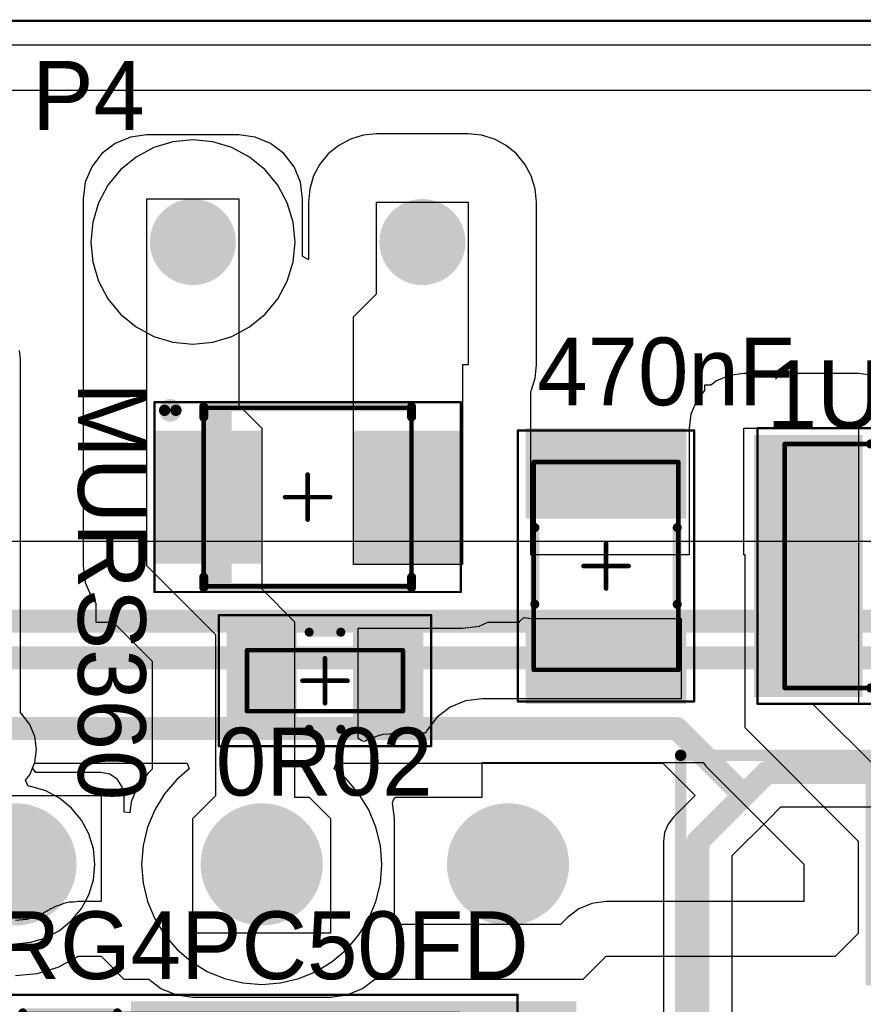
# Model space of a CAD drawing. Header units: millimetres. Extents: x 25.4 to 95.4, y 25.4 to 70.5.
# Tile 12 of 13: x 58.7 to 77.3, y 48.7 to 70.5. Entities that reach past the tile are written whole.
import ezdxf

# ---------------------------------------------------------------- set-up
doc = ezdxf.new("R2010")
doc.units = ezdxf.units.MM
for name, color, linetype in [('BottomLayer', 5, 'Continuous'), ('BottomSolder', 6, 'Continuous'), ('KeepOutLayer', 6, 'Continuous'), ('Mechanical13', 56, 'Continuous'), ('Mechanical15', 56, 'Continuous'), ('MultiLayer', 9, 'Continuous'), ('PadHoleLayer', 156, 'Continuous'), ('TopLayer', 1, 'Continuous'), ('TopOverlay', 2, 'Continuous'), ('TopPaste', 8, 'Continuous'), ('TopSolder', 216, 'Continuous')]:
    doc.layers.add(name, color=color, linetype=linetype)

# ---------------------------------------------------------------- blocks, each defined once
blk = doc.blocks.new('SRF1280_100M_PCB_4')
at = {"layer": 'TopLayer'}
for points in [[(-2.79, 2), (-0.64, 2), (-2.79, 6.5), (-0.64, 6.5)], [(0.64, 2), (2.79, 2), (0.64, 6.5), (2.79, 6.5)], [(-2.79, -6.5), (-0.64, -6.5), (-2.79, -2), (-0.64, -2)], [(0.64, -6.5), (2.79, -6.5), (0.64, -2), (2.79, -2)]]:
    blk.add_solid(points, dxfattribs=at)
at = {"layer": 'TopOverlay', "const_width": 0.254}
for points in [[(6.985, 6.985), (-6.985, 6.985)], [(-6.985, 6.985), (-6.985, -6.985)], [(6.985, 6.985), (6.985, -6.985)], [(6.985, -6.985), (-6.985, -6.985)]]:
    blk.add_lwpolyline(points, dxfattribs=at)
at = {"layer": 'TopOverlay', "const_width": 0.127}
for points in [[(-7.048, 6.985, 1), (-6.921, 6.985, 1)], [(-7.048, 6.985, 1), (-6.921, 6.985, 1)], [(6.921, 6.985, 1), (7.048, 6.985, 1)], [(6.921, 6.985, 1), (7.048, 6.985, 1)], [(-7.048, -6.985, 1), (-6.921, -6.985, 1)], [(-7.048, -6.985, 1), (-6.921, -6.985, 1)], [(6.921, -6.985, 1), (7.048, -6.985, 1)], [(6.921, -6.985, 1), (7.048, -6.985, 1)]]:
    blk.add_lwpolyline(points, format="xyb", close=True, dxfattribs=at)
at = {"layer": 'TopPaste'}
for points in [[(-2.79, 2), (-0.64, 2), (-2.79, 6.5), (-0.64, 6.5)], [(0.64, 2), (2.79, 2), (0.64, 6.5), (2.79, 6.5)], [(-2.79, -6.5), (-0.64, -6.5), (-2.79, -2), (-0.64, -2)], [(0.64, -6.5), (2.79, -6.5), (0.64, -2), (2.79, -2)]]:
    blk.add_solid(points, dxfattribs=at)
at = {"layer": 'TopSolder'}
for points in [[(-2.892, 1.898), (-0.538, 1.898), (-2.892, 6.602), (-0.538, 6.602)], [(0.538, 1.898), (2.892, 1.898), (0.538, 6.602), (2.892, 6.602)], [(-2.892, -6.602), (-0.538, -6.602), (-2.892, -1.898), (-0.538, -1.898)], [(0.538, -6.602), (2.892, -6.602), (0.538, -1.898), (2.892, -1.898)]]:
    blk.add_solid(points, dxfattribs=at)
blk = doc.blocks.new('TO_247AC_B_5')
at = {"layer": 'BottomLayer', "const_width": 1.25}
for points in [[(-6.075, 0, 1), (-4.825, 0, 1)], [(-0.625, 0, 1), (0.625, 0, 1)], [(4.825, 0, 1), (6.075, 0, 1)]]:
    blk.add_lwpolyline(points, format="xyb", close=True, dxfattribs=at)
at = {"layer": 'BottomSolder', "const_width": 1.352}
for points in [[(-6.126, 0, 1), (-4.774, 0, 1)], [(-0.676, 0, 1), (0.676, 0, 1)], [(4.774, 0, 1), (6.126, 0, 1)]]:
    blk.add_lwpolyline(points, format="xyb", close=True, dxfattribs=at)
at = {"layer": 'MultiLayer', "const_width": 1.25}
for points in [[(-6.075, 0, 1), (-4.825, 0, 1)], [(-0.625, 0, 1), (0.625, 0, 1)], [(4.825, 0, 1), (6.075, 0, 1)]]:
    blk.add_lwpolyline(points, format="xyb", close=True, dxfattribs=at)
at = {"layer": 'PadHoleLayer', "const_width": 0.8}
for points in [[(-5.85, 0, 1), (-5.05, 0, 1)], [(-0.4, 0, 1), (0.4, 0, 1)], [(5.05, 0, 1), (5.85, 0, 1)]]:
    blk.add_lwpolyline(points, format="xyb", close=True, dxfattribs=at)
at = {"layer": 'TopLayer', "const_width": 1.25}
for points in [[(-6.075, 0, 1), (-4.825, 0, 1)], [(-0.625, 0, 1), (0.625, 0, 1)], [(4.825, 0, 1), (6.075, 0, 1)]]:
    blk.add_lwpolyline(points, format="xyb", close=True, dxfattribs=at)
at = {"layer": 'TopSolder', "const_width": 1.352}
for points in [[(-6.126, 0, 1), (-4.774, 0, 1)], [(-0.676, 0, 1), (0.676, 0, 1)], [(4.774, 0, 1), (6.126, 0, 1)]]:
    blk.add_lwpolyline(points, format="xyb", close=True, dxfattribs=at)
blk = doc.blocks.new('CAP_1812_TDK_10')
at = {"layer": 'Mechanical13', "const_width": 0.1}
for points in [[(2.3, 1.6), (-2.3, 1.6)], [(-2.3, -1.6), (-2.3, 1.6)], [(2.3, -1.6), (2.3, 1.6)], [(2.3, -1.6), (-2.3, -1.6)]]:
    blk.add_lwpolyline(points, dxfattribs=at)
at = {"layer": 'Mechanical13', "const_width": 0.05}
for points in [[(-2.325, 1.6, 1), (-2.275, 1.6, 1)], [(-2.325, 1.6, 1), (-2.275, 1.6, 1)], [(2.275, 1.6, 1), (2.325, 1.6, 1)], [(2.275, 1.6, 1), (2.325, 1.6, 1)], [(-2.325, -1.6, 1), (-2.275, -1.6, 1)], [(-2.325, -1.6, 1), (-2.275, -1.6, 1)], [(2.275, -1.6, 1), (2.325, -1.6, 1)], [(2.275, -1.6, 1), (2.325, -1.6, 1)]]:
    blk.add_lwpolyline(points, format="xyb", close=True, dxfattribs=at)
at = {"layer": 'Mechanical15'}
for points, const_width in [([(3, 1.95), (-3, 1.95)], 0.05), ([(-3, -1.95), (-3, 1.95)], 0.05), ([(3, -1.95), (3, 1.95)], 0.05), ([(0, -0.5), (0, 0.5)], 0.1), ([(0.5, 0), (-0.5, 0)], 0.1), ([(3, -1.95), (-3, -1.95)], 0.05)]:
    blk.add_lwpolyline(points, dxfattribs=dict(at, const_width=const_width))
for points, const_width in [([(-3.013, 1.95, 1), (-2.988, 1.95, 1)], 0.025), ([(-3.013, 1.95, 1), (-2.988, 1.95, 1)], 0.025), ([(2.987, 1.95, 1), (3.012, 1.95, 1)], 0.025), ([(2.987, 1.95, 1), (3.012, 1.95, 1)], 0.025), ([(-0.025, 0.5, 1), (0.025, 0.5, 1)], 0.05), ([(-0.525, 0, 1), (-0.475, 0, 1)], 0.05), ([(0.475, 0, 1), (0.525, 0, 1)], 0.05), ([(-0.025, -0.5, 1), (0.025, -0.5, 1)], 0.05), ([(-3.013, -1.95, 1), (-2.988, -1.95, 1)], 0.025), ([(-3.013, -1.95, 1), (-2.988, -1.95, 1)], 0.025), ([(2.987, -1.95, 1), (3.012, -1.95, 1)], 0.025), ([(2.987, -1.95, 1), (3.012, -1.95, 1)], 0.025)]:
    blk.add_lwpolyline(points, format="xyb", close=True, dxfattribs=dict(at, const_width=const_width))
at = {"layer": 'TopLayer'}
for points in [[(-1.15, -1.675), (-1.15, 1.675), (-2.95, -1.675), (-2.95, 1.675)], [(2.95, -1.675), (2.95, 1.675), (1.15, -1.675), (1.15, 1.675)]]:
    blk.add_solid(points, dxfattribs=at)
at = {"layer": 'TopOverlay', "const_width": 0.2}
for points in [[(0.85, 1.575), (-0.85, 1.575)], [(0.85, -1.575), (-0.85, -1.575)]]:
    blk.add_lwpolyline(points, dxfattribs=at)
at = {"layer": 'TopOverlay', "const_width": 0.1}
for points in [[(-0.9, 1.575, 1), (-0.8, 1.575, 1)], [(0.8, 1.575, 1), (0.9, 1.575, 1)], [(-0.9, -1.575, 1), (-0.8, -1.575, 1)], [(0.8, -1.575, 1), (0.9, -1.575, 1)]]:
    blk.add_lwpolyline(points, format="xyb", close=True, dxfattribs=at)
at = {"layer": 'TopPaste'}
for points in [[(-1.15, -1.675), (-1.15, 1.675), (-2.95, -1.675), (-2.95, 1.675)], [(2.95, -1.675), (2.95, 1.675), (1.15, -1.675), (1.15, 1.675)]]:
    blk.add_solid(points, dxfattribs=at)
at = {"layer": 'TopSolder'}
for points in [[(-1.048, -1.777), (-1.048, 1.777), (-3.052, -1.777), (-3.052, 1.777)], [(3.052, -1.777), (3.052, 1.777), (1.048, -1.777), (1.048, 1.777)]]:
    blk.add_solid(points, dxfattribs=at)
blk = doc.blocks.new('CAP_2220_12')
at = {"layer": 'Mechanical13', "const_width": 0.1}
for points in [[(-3.1, -2.7), (-3.1, 2.7)], [(-3.1, 2.7), (3.1, 2.7)], [(3.1, -2.7), (3.1, 2.7)], [(-3.1, -2.7), (3.1, -2.7)]]:
    blk.add_lwpolyline(points, dxfattribs=at)
at = {"layer": 'Mechanical13', "const_width": 0.05}
for points in [[(-3.125, 2.7, 1), (-3.075, 2.7, 1)], [(-3.125, 2.7, 1), (-3.075, 2.7, 1)], [(3.075, 2.7, 1), (3.125, 2.7, 1)], [(3.075, 2.7, 1), (3.125, 2.7, 1)], [(-3.125, -2.7, 1), (-3.075, -2.7, 1)], [(-3.125, -2.7, 1), (-3.075, -2.7, 1)], [(3.075, -2.7, 1), (3.125, -2.7, 1)], [(3.075, -2.7, 1), (3.125, -2.7, 1)]]:
    blk.add_lwpolyline(points, format="xyb", close=True, dxfattribs=at)
at = {"layer": 'Mechanical15'}
for points, const_width in [([(-3.7, -3.05), (-3.7, 3.05)], 0.05), ([(-3.7, 3.05), (3.7, 3.05)], 0.05), ([(3.7, -3.05), (3.7, 3.05)], 0.05), ([(0, -0.5), (0, 0.5)], 0.1), ([(-0.5, 0), (0.5, 0)], 0.1), ([(-3.7, -3.05), (3.7, -3.05)], 0.05)]:
    blk.add_lwpolyline(points, dxfattribs=dict(at, const_width=const_width))
for points, const_width in [([(-3.712, 3.05, 1), (-3.688, 3.05, 1)], 0.025), ([(-3.712, 3.05, 1), (-3.688, 3.05, 1)], 0.025), ([(3.687, 3.05, 1), (3.712, 3.05, 1)], 0.025), ([(3.687, 3.05, 1), (3.712, 3.05, 1)], 0.025), ([(-0.025, 0.5, 1), (0.025, 0.5, 1)], 0.05), ([(-0.525, 0, 1), (-0.475, 0, 1)], 0.05), ([(0.475, 0, 1), (0.525, 0, 1)], 0.05), ([(-0.025, -0.5, 1), (0.025, -0.5, 1)], 0.05), ([(-3.712, -3.05, 1), (-3.688, -3.05, 1)], 0.025), ([(-3.712, -3.05, 1), (-3.688, -3.05, 1)], 0.025), ([(3.687, -3.05, 1), (3.712, -3.05, 1)], 0.025), ([(3.687, -3.05, 1), (3.712, -3.05, 1)], 0.025)]:
    blk.add_lwpolyline(points, format="xyb", close=True, dxfattribs=dict(at, const_width=const_width))
at = {"layer": 'TopLayer'}
for points in [[(-1.475, -2.8), (-1.475, 2.8), (-3.675, -2.8), (-3.675, 2.8)], [(3.675, -2.8), (3.675, 2.8), (1.475, -2.8), (1.475, 2.8)]]:
    blk.add_solid(points, dxfattribs=at)
at = {"layer": 'TopOverlay', "const_width": 0.2}
for points in [[(-1.2, 2.7), (1.2, 2.7)], [(-1.2, -2.7), (1.2, -2.7)]]:
    blk.add_lwpolyline(points, dxfattribs=at)
at = {"layer": 'TopOverlay', "const_width": 0.1}
for points in [[(-1.25, 2.7, 1), (-1.15, 2.7, 1)], [(1.15, 2.7, 1), (1.25, 2.7, 1)], [(-1.25, -2.7, 1), (-1.15, -2.7, 1)], [(1.15, -2.7, 1), (1.25, -2.7, 1)]]:
    blk.add_lwpolyline(points, format="xyb", close=True, dxfattribs=at)
at = {"layer": 'TopPaste'}
for points in [[(-1.475, -2.8), (-1.475, 2.8), (-3.675, -2.8), (-3.675, 2.8)], [(3.675, -2.8), (3.675, 2.8), (1.475, -2.8), (1.475, 2.8)]]:
    blk.add_solid(points, dxfattribs=at)
at = {"layer": 'TopSolder'}
for points in [[(-1.373, -2.902), (-1.373, 2.902), (-3.777, -2.902), (-3.777, 2.902)], [(3.777, -2.902), (3.777, 2.902), (1.373, -2.902), (1.373, 2.902)]]:
    blk.add_solid(points, dxfattribs=at)
blk = doc.blocks.new('ONSC_SMB_2_403A_03_V_19')
at = {"layer": 'Mechanical13', "const_width": 0.1}
for points in [[(-2.3, 1.975), (2.3, 1.975)], [(-2.3, -1.975), (-2.3, 1.975)], [(2.3, -1.975), (2.3, 1.975)], [(-2.3, -1.975), (2.3, -1.975)]]:
    blk.add_lwpolyline(points, dxfattribs=at)
at = {"layer": 'Mechanical13', "const_width": 0.05}
for points in [[(-2.325, 1.975, 1), (-2.275, 1.975, 1)], [(-2.325, 1.975, 1), (-2.275, 1.975, 1)], [(2.275, 1.975, 1), (2.325, 1.975, 1)], [(2.275, 1.975, 1), (2.325, 1.975, 1)], [(-2.325, -1.975, 1), (-2.275, -1.975, 1)], [(-2.325, -1.975, 1), (-2.275, -1.975, 1)], [(2.275, -1.975, 1), (2.325, -1.975, 1)], [(2.275, -1.975, 1), (2.325, -1.975, 1)]]:
    blk.add_lwpolyline(points, format="xyb", close=True, dxfattribs=at)
at = {"layer": 'Mechanical13'}
blk.add_solid([(-2.3, -1.975), (-1.681, -1.975), (-2.3, 1.975), (-1.681, 1.975)], dxfattribs=at)
at = {"layer": 'Mechanical15'}
for points, const_width in [([(-3.39, 2.1), (3.39, 2.1)], 0.05), ([(-3.39, -2.1), (-3.39, 2.1)], 0.05), ([(3.39, -2.1), (3.39, 2.1)], 0.05), ([(0, -0.5), (0, 0.5)], 0.1), ([(-0.5, 0), (0.5, 0)], 0.1), ([(-3.39, -2.1), (3.39, -2.1)], 0.05)]:
    blk.add_lwpolyline(points, dxfattribs=dict(at, const_width=const_width))
for points, const_width in [([(-3.402, 2.1, 1), (-3.377, 2.1, 1)], 0.025), ([(-3.402, 2.1, 1), (-3.377, 2.1, 1)], 0.025), ([(3.377, 2.1, 1), (3.402, 2.1, 1)], 0.025), ([(3.377, 2.1, 1), (3.402, 2.1, 1)], 0.025), ([(-0.025, 0.5, 1), (0.025, 0.5, 1)], 0.05), ([(-0.525, 0, 1), (-0.475, 0, 1)], 0.05), ([(0.475, 0, 1), (0.525, 0, 1)], 0.05), ([(-0.025, -0.5, 1), (0.025, -0.5, 1)], 0.05), ([(-3.402, -2.1, 1), (-3.377, -2.1, 1)], 0.025), ([(-3.402, -2.1, 1), (-3.377, -2.1, 1)], 0.025), ([(3.377, -2.1, 1), (3.402, -2.1, 1)], 0.025), ([(3.377, -2.1, 1), (3.402, -2.1, 1)], 0.025)]:
    blk.add_lwpolyline(points, format="xyb", close=True, dxfattribs=dict(at, const_width=const_width))
at = {"layer": 'TopLayer'}
for points in [[(-1.131, -1.371), (-1.131, 1.371), (-3.29, -1.371), (-3.29, 1.371)], [(3.289, -1.371), (3.289, 1.371), (1.13, -1.371), (1.13, 1.371)]]:
    blk.add_solid(points, dxfattribs=at)
at = {"layer": 'TopOverlay'}
for points, const_width in [([(-2.915, 1.921, 1), (-3.165, 1.921, 1)], 0.25), ([(-3.227, 1.921, 1), (-3.102, 1.921, 1)], 0.125), ([(-2.977, 1.921, 1), (-2.852, 1.921, 1)], 0.125), ([(-2.35, 2, 1), (-2.25, 2, 1)], 0.1), ([(-2.35, 2, 1), (-2.25, 2, 1)], 0.1), ([(2.25, 2, 1), (2.35, 2, 1)], 0.1), ([(2.25, 2, 1), (2.35, 2, 1)], 0.1), ([(-2.35, 1.772, 1), (-2.25, 1.772, 1)], 0.1), ([(2.25, 1.772, 1), (2.35, 1.772, 1)], 0.1), ([(-2.35, -1.772, 1), (-2.25, -1.772, 1)], 0.1), ([(2.25, -1.772, 1), (2.35, -1.772, 1)], 0.1), ([(-2.35, -2, 1), (-2.25, -2, 1)], 0.1), ([(-2.35, -2, 1), (-2.25, -2, 1)], 0.1), ([(2.25, -2, 1), (2.35, -2, 1)], 0.1), ([(2.25, -2, 1), (2.35, -2, 1)], 0.1)]:
    blk.add_lwpolyline(points, format="xyb", close=True, dxfattribs=dict(at, const_width=const_width))
at = {"layer": 'TopOverlay', "const_width": 0.2}
for points in [[(-2.3, 1.772), (-2.3, 2)], [(-2.3, 2), (2.3, 2)], [(2.3, 1.772), (2.3, 2)], [(-2.3, -2), (-2.3, -1.772)], [(2.3, -2), (2.3, -1.772)], [(-2.3, -2), (2.3, -2)]]:
    blk.add_lwpolyline(points, dxfattribs=at)
at = {"layer": 'TopPaste'}
for points in [[(-1.131, -1.371), (-1.131, 1.371), (-3.29, -1.371), (-3.29, 1.371)], [(3.289, -1.371), (3.289, 1.371), (1.13, -1.371), (1.13, 1.371)]]:
    blk.add_solid(points, dxfattribs=at)
at = {"layer": 'TopSolder'}
for points in [[(-1.029, -1.473), (-1.029, 1.473), (-3.391, -1.473), (-3.391, 1.473)], [(3.391, -1.473), (3.391, 1.473), (1.029, -1.473), (1.029, 1.473)]]:
    blk.add_solid(points, dxfattribs=at)
blk = doc.blocks.new('RES_1206_27')
at = {"layer": 'Mechanical13', "const_width": 0.1}
for points in [[(-1.725, 0.675), (-1.725, -0.675)], [(1.725, 0.675), (-1.725, 0.675)], [(1.725, 0.675), (1.725, -0.675)], [(1.725, -0.675), (-1.725, -0.675)]]:
    blk.add_lwpolyline(points, dxfattribs=at)
at = {"layer": 'Mechanical13', "const_width": 0.05}
for points in [[(-1.75, 0.675, 1), (-1.7, 0.675, 1)], [(-1.75, 0.675, 1), (-1.7, 0.675, 1)], [(1.7, 0.675, 1), (1.75, 0.675, 1)], [(1.7, 0.675, 1), (1.75, 0.675, 1)], [(-1.75, -0.675, 1), (-1.7, -0.675, 1)], [(-1.75, -0.675, 1), (-1.7, -0.675, 1)], [(1.7, -0.675, 1), (1.75, -0.675, 1)], [(1.7, -0.675, 1), (1.75, -0.675, 1)]]:
    blk.add_lwpolyline(points, format="xyb", close=True, dxfattribs=at)
at = {"layer": 'Mechanical15'}
for points, const_width in [([(-2.35, 1.45), (-2.35, -1.45)], 0.05), ([(2.35, 1.45), (-2.35, 1.45)], 0.05), ([(2.35, 1.45), (2.35, -1.45)], 0.05), ([(0, 0.5), (0, -0.5)], 0.1), ([(0.5, 0), (-0.5, 0)], 0.1), ([(2.35, -1.45), (-2.35, -1.45)], 0.05)]:
    blk.add_lwpolyline(points, dxfattribs=dict(at, const_width=const_width))
for points, const_width in [([(-2.362, 1.45, 1), (-2.338, 1.45, 1)], 0.025), ([(-2.362, 1.45, 1), (-2.338, 1.45, 1)], 0.025), ([(2.338, 1.45, 1), (2.362, 1.45, 1)], 0.025), ([(2.338, 1.45, 1), (2.362, 1.45, 1)], 0.025), ([(-0.025, 0.5, 1), (0.025, 0.5, 1)], 0.05), ([(-0.525, 0, 1), (-0.475, 0, 1)], 0.05), ([(0.475, 0, 1), (0.525, 0, 1)], 0.05), ([(-0.025, -0.5, 1), (0.025, -0.5, 1)], 0.05), ([(-2.362, -1.45, 1), (-2.338, -1.45, 1)], 0.025), ([(-2.362, -1.45, 1), (-2.338, -1.45, 1)], 0.025), ([(2.338, -1.45, 1), (2.362, -1.45, 1)], 0.025), ([(2.338, -1.45, 1), (2.362, -1.45, 1)], 0.025)]:
    blk.add_lwpolyline(points, format="xyb", close=True, dxfattribs=dict(at, const_width=const_width))
at = {"layer": 'TopLayer'}
for points in [[(-0.725, -1.175), (-0.725, 1.175), (-2.075, -1.175), (-2.075, 1.175)], [(2.075, -1.175), (2.075, 1.175), (0.725, -1.175), (0.725, 1.175)]]:
    blk.add_solid(points, dxfattribs=at)
at = {"layer": 'TopOverlay', "const_width": 0.2}
for points in [[(0.35, 1.075), (-0.35, 1.075)], [(0.35, -1.075), (-0.35, -1.075)]]:
    blk.add_lwpolyline(points, dxfattribs=at)
at = {"layer": 'TopOverlay', "const_width": 0.1}
for points in [[(-0.4, 1.075, 1), (-0.3, 1.075, 1)], [(0.3, 1.075, 1), (0.4, 1.075, 1)], [(-0.4, -1.075, 1), (-0.3, -1.075, 1)], [(0.3, -1.075, 1), (0.4, -1.075, 1)]]:
    blk.add_lwpolyline(points, format="xyb", close=True, dxfattribs=at)
at = {"layer": 'TopPaste'}
for points in [[(-0.725, -1.175), (-0.725, 1.175), (-2.075, -1.175), (-2.075, 1.175)], [(2.075, -1.175), (2.075, 1.175), (0.725, -1.175), (0.725, 1.175)]]:
    blk.add_solid(points, dxfattribs=at)
at = {"layer": 'TopSolder'}
for points in [[(-0.623, -1.277), (-0.623, 1.277), (-2.177, -1.277), (-2.177, 1.277)], [(2.177, -1.277), (2.177, 1.277), (0.623, -1.277), (0.623, 1.277)]]:
    blk.add_solid(points, dxfattribs=at)
blk = doc.blocks.new('TO_263_V______36')
at = {"layer": 'Mechanical13', "const_width": 0.1}
for points in [[(-2.4, 5.325), (7.25, 5.325)], [(-2.4, -5.325), (-2.4, 5.325)], [(7.25, -5.325), (7.25, 5.325)], [(-2.4, -5.325), (7.25, -5.325)]]:
    blk.add_lwpolyline(points, dxfattribs=at)
at = {"layer": 'Mechanical13', "const_width": 0.05}
for points in [[(-2.425, 5.325, 1), (-2.375, 5.325, 1)], [(-2.425, 5.325, 1), (-2.375, 5.325, 1)], [(7.225, 5.325, 1), (7.275, 5.325, 1)], [(7.225, 5.325, 1), (7.275, 5.325, 1)], [(-2.425, -5.325, 1), (-2.375, -5.325, 1)], [(-2.425, -5.325, 1), (-2.375, -5.325, 1)], [(7.225, -5.325, 1), (7.275, -5.325, 1)], [(7.225, -5.325, 1), (7.275, -5.325, 1)]]:
    blk.add_lwpolyline(points, format="xyb", close=True, dxfattribs=at)
at = {"layer": 'Mechanical15'}
for points, const_width in [([(-8.55, 5.75), (8.55, 5.75)], 0.05), ([(-8.55, -5.75), (-8.55, 5.75)], 0.05), ([(8.55, -5.75), (8.55, 5.75)], 0.05), ([(0, -0.5), (0, 0.5)], 0.1), ([(-0.5, 0), (0.5, 0)], 0.1), ([(-8.55, -5.75), (8.55, -5.75)], 0.05)]:
    blk.add_lwpolyline(points, dxfattribs=dict(at, const_width=const_width))
for points, const_width in [([(-8.563, 5.75, 1), (-8.538, 5.75, 1)], 0.025), ([(-8.563, 5.75, 1), (-8.538, 5.75, 1)], 0.025), ([(8.537, 5.75, 1), (8.562, 5.75, 1)], 0.025), ([(8.537, 5.75, 1), (8.562, 5.75, 1)], 0.025), ([(-0.025, 0.5, 1), (0.025, 0.5, 1)], 0.05), ([(-0.525, 0, 1), (-0.475, 0, 1)], 0.05), ([(0.475, 0, 1), (0.525, 0, 1)], 0.05), ([(-0.025, -0.5, 1), (0.025, -0.5, 1)], 0.05), ([(-8.563, -5.75, 1), (-8.538, -5.75, 1)], 0.025), ([(-8.563, -5.75, 1), (-8.538, -5.75, 1)], 0.025), ([(8.537, -5.75, 1), (8.562, -5.75, 1)], 0.025), ([(8.537, -5.75, 1), (8.562, -5.75, 1)], 0.025)]:
    blk.add_lwpolyline(points, format="xyb", close=True, dxfattribs=dict(at, const_width=const_width))
at = {"layer": 'TopLayer'}
for points in [[(9.745, -5.5), (9.745, 5.5), (0.095, -5.5), (0.095, 5.5)], [(-4.345, 1.38), (-4.345, 3.7), (-8.155, 1.38), (-8.155, 3.7)], [(-4.345, -3.7), (-4.345, -1.38), (-8.155, -3.7), (-8.155, -1.38)]]:
    blk.add_solid(points, dxfattribs=at)
at = {"layer": 'TopOverlay', "const_width": 0.2}
for points in [[(-2.4, -5.35), (-2.4, 5.35)], [(-2.4, 5.35), (-0.305, 5.35)], [(-2.4, -5.35), (-0.305, -5.35)]]:
    blk.add_lwpolyline(points, dxfattribs=at)
at = {"layer": 'TopOverlay'}
for points, const_width in [([(-2.45, 5.35, 1), (-2.35, 5.35, 1)], 0.1), ([(-2.45, 5.35, 1), (-2.35, 5.35, 1)], 0.1), ([(-0.355, 5.35, 1), (-0.255, 5.35, 1)], 0.1), ([(-6.125, 4.25, 1), (-6.375, 4.25, 1)], 0.25), ([(-6.438, 4.25, 1), (-6.313, 4.25, 1)], 0.125), ([(-6.187, 4.25, 1), (-6.062, 4.25, 1)], 0.125), ([(-2.45, -5.35, 1), (-2.35, -5.35, 1)], 0.1), ([(-2.45, -5.35, 1), (-2.35, -5.35, 1)], 0.1), ([(-0.355, -5.35, 1), (-0.255, -5.35, 1)], 0.1)]:
    blk.add_lwpolyline(points, format="xyb", close=True, dxfattribs=dict(at, const_width=const_width))
at = {"layer": 'TopPaste'}
for points in [[(9.745, -5.5), (9.745, 5.5), (0.095, -5.5), (0.095, 5.5)], [(-4.345, 1.38), (-4.345, 3.7), (-8.155, 1.38), (-8.155, 3.7)], [(-4.345, -3.7), (-4.345, -1.38), (-8.155, -3.7), (-8.155, -1.38)]]:
    blk.add_solid(points, dxfattribs=at)
at = {"layer": 'TopSolder'}
for points in [[(9.847, -5.602), (9.847, 5.602), (-0.007, -5.602), (-0.007, 5.602)], [(-4.243, 1.278), (-4.243, 3.802), (-8.257, 1.278), (-8.257, 3.802)], [(-4.243, -3.802), (-4.243, -1.278), (-8.257, -3.802), (-8.257, -1.278)]]:
    blk.add_solid(points, dxfattribs=at)
blk = doc.blocks.new('T____B_____2P_38')
at = {"layer": 'BottomLayer', "const_width": 0.85}
for points in [[(-2.965, 0, 1), (-2.115, 0, 1)], [(2.115, 0, 1), (2.965, 0, 1)]]:
    blk.add_lwpolyline(points, format="xyb", close=True, dxfattribs=at)
at = {"layer": 'BottomSolder', "const_width": 0.952}
for points in [[(-3.016, 0, 1), (-2.064, 0, 1)], [(2.064, 0, 1), (3.016, 0, 1)]]:
    blk.add_lwpolyline(points, format="xyb", close=True, dxfattribs=at)
at = {"layer": 'MultiLayer', "const_width": 0.85}
for points in [[(-2.965, 0, 1), (-2.115, 0, 1)], [(2.115, 0, 1), (2.965, 0, 1)]]:
    blk.add_lwpolyline(points, format="xyb", close=True, dxfattribs=at)
at = {"layer": 'PadHoleLayer', "const_width": 0.65}
for points in [[(-2.865, 0, 1), (-2.215, 0, 1)], [(2.215, 0, 1), (2.865, 0, 1)]]:
    blk.add_lwpolyline(points, format="xyb", close=True, dxfattribs=at)
at = {"layer": 'TopLayer', "const_width": 0.85}
for points in [[(-2.965, 0, 1), (-2.115, 0, 1)], [(2.115, 0, 1), (2.965, 0, 1)]]:
    blk.add_lwpolyline(points, format="xyb", close=True, dxfattribs=at)
at = {"layer": 'TopSolder', "const_width": 0.952}
for points in [[(-3.016, 0, 1), (-2.064, 0, 1)], [(2.064, 0, 1), (3.016, 0, 1)]]:
    blk.add_lwpolyline(points, format="xyb", close=True, dxfattribs=at)

msp = doc.modelspace()

# ---------------------------------------------------------------- linework, layer by layer
at = {"layer": 'BottomLayer'}
for p, q in [((43.18, 68.953), (88.9, 68.953)), ((62.043, 67.806), (61.619, 67.678)), ((62.484, 67.85), (62.043, 67.806)), ((62.925, 67.806), (62.484, 67.85)), ((63.349, 67.678), (62.925, 67.806)), ((61.619, 67.678), (61.228, 67.469)), ((63.74, 67.469), (63.349, 67.678)), ((61.228, 67.469), (60.885, 67.188)), ((64.083, 67.188), (63.74, 67.469)), ((60.885, 67.188), (60.604, 66.845)), ((64.364, 66.845), (64.083, 67.188)), ((60.604, 66.845), (60.395, 66.454)), ((64.573, 66.454), (64.364, 66.845)), ((60.395, 66.454), (60.267, 66.03)), ((64.701, 66.03), (64.573, 66.454)), ((60.267, 66.03), (60.223, 65.589)), ((64.745, 65.589), (64.701, 66.03)), ((60.223, 65.589), (60.267, 65.148)), ((64.701, 65.148), (64.745, 65.589)), ((60.267, 65.148), (60.395, 64.724)), ((64.573, 64.724), (64.701, 65.148)), ((60.395, 64.724), (60.604, 64.333)), ((64.364, 64.333), (64.573, 64.724)), ((60.604, 64.333), (60.885, 63.99)), ((64.083, 63.99), (64.364, 64.333)), ((60.885, 63.99), (61.228, 63.709)), ((63.74, 63.709), (64.083, 63.99)), ((61.228, 63.709), (61.619, 63.5)), ((63.349, 63.5), (63.74, 63.709)), ((61.619, 63.5), (62.043, 63.372)), ((62.925, 63.372), (63.349, 63.5)), ((62.043, 63.372), (62.484, 63.328)), ((62.484, 63.328), (62.925, 63.372)), ((84.862, 58.958), (56.945, 58.958)), ((58.873, 53.801), (58.98, 54.059)), ((58.98, 54.059), (62.359, 54.059)), ((62.359, 54.059), (62.406, 53.932)), ((65.61, 53.932), (65.657, 54.059)), ((65.657, 54.059), (72.881, 54.059)), ((72.881, 54.059), (73.6, 53.34)), ((62.406, 53.932), (62.128, 53.696)), ((65.888, 53.696), (65.61, 53.932)), ((58.78, 53.68), (58.873, 53.801)), ((58.838, 53.547), (58.78, 53.68)), ((62.128, 53.696), (61.857, 53.378)), ((66.159, 53.378), (65.888, 53.696)), ((58.901, 53.541), (58.838, 53.547)), ((59.231, 53.441), (58.901, 53.541)), ((59.535, 53.278), (59.231, 53.441)), ((59.801, 53.059), (59.535, 53.278)), ((61.857, 53.378), (61.64, 53.023)), ((66.376, 53.023), (66.159, 53.378)), ((73.6, 53.34), (73.122, 52.862)), ((60.02, 52.793), (59.801, 53.059)), ((61.64, 53.023), (61.48, 52.637)), ((66.536, 52.637), (66.376, 53.023)), ((75.214, 52.802), (75.499, 53.087)), ((75.499, 53.087), (87.324, 53.087)), ((60.183, 52.489), (60.02, 52.793)), ((73.122, 52.862), (73.001, 52.704)), ((74.421, 52.009), (75.214, 52.802)), ((75.214, 52.802), (75.214, 52.802)), ((61.48, 52.637), (61.383, 52.232)), ((66.633, 52.232), (66.536, 52.637)), ((72.925, 52.521), (72.899, 52.324)), ((73.001, 52.704), (72.925, 52.521)), ((60.283, 52.159), (60.183, 52.489)), ((72.899, 52.324), (72.899, 30.988)), ((60.316, 51.816), (60.283, 52.159)), ((61.383, 52.232), (61.35, 51.816)), ((66.666, 51.816), (66.633, 52.232)), ((74.421, 31.303), (74.421, 52.009)), ((60.283, 51.473), (60.316, 51.816)), ((61.35, 51.816), (61.383, 51.4)), ((66.633, 51.4), (66.666, 51.816)), ((60.183, 51.143), (60.283, 51.473)), ((61.383, 51.4), (61.48, 50.995)), ((66.536, 50.995), (66.633, 51.4)), ((60.02, 50.839), (60.183, 51.143)), ((61.48, 50.995), (61.64, 50.609)), ((66.376, 50.609), (66.536, 50.995)), ((59.801, 50.573), (60.02, 50.839)), ((59.535, 50.354), (59.801, 50.573)), ((61.64, 50.609), (61.857, 50.254)), ((66.159, 50.254), (66.376, 50.609)), ((59.231, 50.191), (59.535, 50.354)), ((58.901, 50.091), (59.231, 50.191)), ((61.857, 50.254), (62.128, 49.936)), ((65.888, 49.936), (66.159, 50.254)), ((58.558, 50.058), (58.901, 50.091)), ((62.128, 49.936), (62.446, 49.665)), ((65.57, 49.665), (65.888, 49.936)), ((62.446, 49.665), (62.801, 49.448)), ((65.215, 49.448), (65.57, 49.665)), ((62.801, 49.448), (63.187, 49.288)), ((63.187, 49.288), (63.592, 49.191)), ((64.424, 49.191), (64.829, 49.288)), ((64.829, 49.288), (65.215, 49.448)), ((63.592, 49.191), (64.008, 49.158)), ((64.008, 49.158), (64.424, 49.191))]:
    msp.add_line(p, q, dxfattribs=at)
at = {"layer": 'BottomLayer', "const_width": 0.508}
for points in [[(56.215, 57.196), (85.592, 57.196)], [(54.356, 56.388), (87.324, 56.388)], [(58.376, 54.82), (73.196, 54.82)], [(73.196, 54.82), (74.676, 53.34)], [(74.676, 53.34), (75.184, 53.848)], [(75.184, 53.848), (87.324, 53.848)], [(73.66, 52.324), (74.676, 53.34)], [(73.66, 30.988), (73.66, 52.324)]]:
    msp.add_lwpolyline(points, dxfattribs=at)
at = {"layer": 'BottomLayer', "const_width": 0.254}
for points in [[(73.069, 54.82, 1), (73.323, 54.82, 1)], [(73.069, 54.82, 1), (73.323, 54.82, 1)], [(75.057, 53.848, 1), (75.311, 53.848, 1)], [(75.057, 53.848, 1), (75.311, 53.848, 1)], [(74.549, 53.34, 1), (74.803, 53.34, 1)], [(74.549, 53.34, 1), (74.803, 53.34, 1)], [(74.549, 53.34, 1), (74.803, 53.34, 1)], [(73.533, 52.324, 1), (73.787, 52.324, 1)], [(73.533, 52.324, 1), (73.787, 52.324, 1)]]:
    msp.add_lwpolyline(points, format="xyb", close=True, dxfattribs=at)
at = {"layer": 'KeepOutLayer', "const_width": 0.05}
msp.add_lwpolyline([(25.4, 70.485), (95.377, 70.485)], dxfattribs=at)
at = {"layer": 'TopLayer'}
for p, q in [((25.935, 69.95), (94.842, 69.95)), ((60.762, 67.771), (60.47, 67.546)), ((61.103, 67.912), (60.762, 67.771)), ((61.468, 67.96), (61.103, 67.912)), ((63.5, 67.96), (61.468, 67.96)), ((63.865, 67.912), (63.5, 67.96)), ((64.206, 67.771), (63.865, 67.912)), ((64.498, 67.546), (64.206, 67.771)), ((65.971, 67.867), (65.711, 67.727)), ((66.254, 67.952), (65.971, 67.867)), ((66.548, 67.981), (66.254, 67.952)), ((68.58, 67.981), (66.548, 67.981)), ((68.874, 67.952), (68.58, 67.981)), ((69.157, 67.867), (68.874, 67.952)), ((69.417, 67.727), (69.157, 67.867)), ((65.711, 67.727), (65.482, 67.54)), ((69.646, 67.54), (69.417, 67.727)), ((60.47, 67.546), (60.245, 67.254)), ((64.723, 67.254), (64.498, 67.546)), ((65.482, 67.54), (65.295, 67.312)), ((69.833, 67.312), (69.646, 67.54)), ((60.245, 67.254), (60.104, 66.913)), ((64.864, 66.913), (64.723, 67.254)), ((65.295, 67.312), (65.155, 67.051)), ((69.973, 67.051), (69.833, 67.312)), ((60.104, 66.913), (60.056, 66.548)), ((64.912, 66.548), (64.864, 66.913)), ((65.155, 67.051), (65.07, 66.768)), ((70.058, 66.768), (69.973, 67.051)), ((65.07, 66.768), (65.041, 66.474)), ((70.087, 66.474), (70.058, 66.768)), ((60.056, 66.548), (60.056, 58.42)), ((61.468, 58.42), (61.468, 66.548)), ((61.468, 66.548), (63.5, 66.548)), ((63.5, 66.548), (63.5, 64.008)), ((64.912, 65.268), (64.912, 66.548)), ((65.041, 66.474), (65.041, 65.202)), ((66.548, 64.442), (66.548, 66.474)), ((66.548, 66.474), (68.58, 66.474)), ((68.58, 66.474), (68.58, 64.442)), ((70.087, 64.442), (70.087, 66.474)), ((65.039, 65.2), (64.912, 65.268)), ((65.041, 65.202), (65.039, 65.2)), ((66.04, 63.934), (66.548, 64.442)), ((68.58, 64.442), (68.58, 62.87)), ((70.087, 62.87), (70.087, 64.442)), ((63.5, 64.008), (63.5, 61.976)), ((66.04, 58.455), (66.04, 63.934)), ((58.673, 62.992), (58.647, 63.189)), ((58.673, 55.159), (58.673, 62.992)), ((68.58, 62.87), (68.453, 62.87)), ((68.453, 62.87), (68.453, 58.455)), ((70.058, 62.576), (70.087, 62.87)), ((69.973, 62.293), (70.058, 62.576)), ((74.363, 62.637), (74.071, 62.516)), ((74.676, 62.678), (74.363, 62.637)), ((77.216, 62.678), (74.676, 62.678)), ((77.529, 62.637), (77.216, 62.678)), ((73.945, 62.42), (73.805, 62.42)), ((73.805, 62.42), (73.805, 62.304)), ((74.071, 62.516), (73.945, 62.42)), ((69.96, 62.27), (69.973, 62.293)), ((69.96, 58.67), (69.96, 62.27)), ((73.805, 62.304), (73.628, 62.073)), ((63.5, 61.976), (64.008, 61.468)), ((73.628, 62.073), (73.507, 61.781)), ((73.507, 61.781), (73.466, 61.468)), ((64.008, 61.468), (64.008, 57.912)), ((73.466, 61.468), (73.466, 58.67)), ((74.676, 58.67), (74.676, 61.468)), ((74.676, 61.468), (77.216, 61.468)), ((77.216, 61.468), (77.216, 55.372)), ((73.466, 58.67), (69.96, 58.67)), ((74.703, 58.67), (74.676, 58.67)), ((74.703, 54.837), (74.703, 58.67)), ((60.056, 58.42), (60.104, 58.055)), ((62.992, 56.896), (61.468, 58.42)), ((68.453, 58.455), (66.04, 58.455)), ((60.104, 58.055), (60.245, 57.714)), ((64.008, 57.912), (64.733, 57.187)), ((60.245, 57.714), (60.334, 57.597)), ((60.334, 57.597), (60.334, 57.173)), ((60.334, 57.173), (60.719, 57.173)), ((60.719, 57.173), (61.58, 56.311)), ((64.733, 57.187), (64.733, 53.305)), ((68.818, 57.091), (69.015, 57.173)), ((69.015, 57.173), (69.713, 57.173)), ((69.713, 57.194), (69.809, 57.278)), ((69.713, 57.173), (69.713, 57.194)), ((69.809, 57.278), (69.96, 57.258)), ((69.96, 57.258), (73.291, 57.258)), ((73.291, 57.258), (73.291, 55.482)), ((62.992, 54.356), (62.992, 56.896)), ((66.145, 54.6), (66.145, 57.043)), ((66.145, 57.043), (68.453, 57.043)), ((68.453, 57.043), (68.818, 57.091)), ((61.58, 56.311), (61.58, 54.356)), ((68.518, 55.434), (68.177, 55.293)), ((68.883, 55.482), (68.518, 55.434)), ((73.291, 55.482), (68.883, 55.482)), ((77.216, 55.372), (76.2, 55.372)), ((76.2, 55.372), (77.724, 53.848)), ((58.697, 55.141), (58.673, 55.159)), ((58.873, 54.911), (58.697, 55.141)), ((68.177, 55.293), (67.885, 55.068)), ((67.885, 55.068), (67.66, 54.776)), ((58.984, 54.643), (58.873, 54.911)), ((66.828, 54.699), (66.69, 54.69)), ((66.966, 54.717), (66.828, 54.699)), ((67.636, 54.717), (66.966, 54.717)), ((67.66, 54.776), (67.636, 54.717)), ((77.216, 52.324), (74.703, 54.837)), ((59.021, 54.356), (58.984, 54.643)), ((66.223, 54.551), (66.145, 54.6)), ((66.272, 54.533), (66.223, 54.551)), ((66.303, 54.546), (66.272, 54.533)), ((66.341, 54.571), (66.303, 54.546)), ((66.472, 54.616), (66.341, 54.571)), ((66.6, 54.669), (66.472, 54.616)), ((66.646, 54.675), (66.6, 54.669)), ((66.69, 54.69), (66.646, 54.675)), ((58.984, 54.069), (59.021, 54.356)), ((61.58, 54.356), (61.58, 53.925)), ((62.992, 53.34), (62.992, 54.356)), ((58.937, 53.955), (58.984, 54.069)), ((68.883, 53.305), (68.883, 54.07)), ((68.883, 54.07), (73.779, 54.07)), ((73.779, 54.07), (73.847, 53.981)), ((59.007, 53.85), (58.937, 53.955)), ((60.452, 53.85), (59.007, 53.85)), ((60.647, 53.811), (60.452, 53.85)), ((61.486, 53.83), (61.261, 53.538)), ((61.58, 53.925), (61.486, 53.83)), ((73.847, 53.981), (76.006, 51.823)), ((60.812, 53.7), (60.647, 53.811)), ((60.923, 53.535), (60.812, 53.7)), ((60.962, 53.34), (60.923, 53.535)), ((61.261, 53.538), (61.12, 53.197)), ((58.334, 53.34), (60.452, 53.34)), ((60.452, 53.34), (60.452, 50.994)), ((60.962, 52.968), (60.962, 53.34)), ((61.12, 53.197), (61.089, 52.96)), ((62.484, 52.832), (62.992, 53.34)), ((64.733, 53.305), (65.059, 53.305)), ((65.059, 53.305), (65.532, 52.832)), ((66.899, 53.178), (66.923, 53.241)), ((66.944, 52.832), (66.899, 53.178)), ((66.923, 53.241), (66.966, 53.305)), ((66.966, 53.305), (68.883, 53.305)), ((61.089, 52.96), (60.962, 52.968)), ((62.484, 50.292), (62.484, 52.832)), ((65.532, 52.832), (65.532, 50.292)), ((66.944, 50.486), (66.944, 52.832)), ((77.216, 50.292), (77.216, 52.324)), ((76.006, 51.823), (76.006, 50.994)), ((59.944, 50.994), (59.846, 50.981)), ((60.452, 50.994), (59.944, 50.994)), ((71.628, 50.994), (71.315, 50.953)), ((76.006, 50.994), (71.628, 50.994)), ((59.32, 50.817), (59.035, 50.665)), ((59.339, 50.832), (59.32, 50.817)), ((59.394, 50.855), (59.339, 50.832)), ((59.444, 50.886), (59.394, 50.855)), ((59.539, 50.915), (59.444, 50.886)), ((59.631, 50.953), (59.539, 50.915)), ((59.69, 50.961), (59.631, 50.953)), ((59.747, 50.978), (59.69, 50.961)), ((59.846, 50.981), (59.747, 50.978)), ((71.023, 50.832), (70.772, 50.64)), ((71.315, 50.953), (71.023, 50.832)), ((58.801, 50.594), (58.558, 50.57)), ((59.035, 50.665), (58.801, 50.594)), ((70.772, 50.64), (70.619, 50.486)), ((70.619, 50.486), (66.944, 50.486)), ((65.532, 50.292), (62.484, 50.292)), ((76.708, 49.784), (77.216, 50.292)), ((59.5, 49.542), (59.926, 49.769)), ((59.926, 49.769), (59.944, 49.784)), ((59.944, 49.784), (60.452, 49.784)), ((60.452, 49.784), (60.96, 49.276)), ((71.12, 49.276), (71.628, 49.784)), ((71.628, 49.784), (76.708, 49.784)), ((59.038, 49.401), (59.5, 49.542)), ((58.558, 49.354), (59.038, 49.401)), ((60.96, 49.276), (61.508, 49.276)), ((61.508, 49.276), (61.778, 49.069)), ((66.238, 49.069), (66.508, 49.276)), ((66.508, 49.276), (71.12, 49.276)), ((61.778, 49.069), (62.119, 48.928)), ((65.897, 48.928), (66.238, 49.069)), ((62.119, 48.928), (62.484, 48.88)), ((62.484, 48.88), (65.532, 48.88)), ((65.532, 48.88), (65.897, 48.928))]:
    msp.add_line(p, q, dxfattribs=at)

# ---------------------------------------------------------------- block references
for name, p, rotation in [('T____B_____2P_38', (65.024, 65.589), 360), ('ONSC_SMB_2_403A_03_V_19', (65.024, 59.944), 360), ('CAP_1812_TDK_10', (71.628, 58.42), 270), ('CAP_2220_12', (78.68, 58.42), 360), ('RES_1206_27', (65.408, 55.88), 180), ('SRF1280_100M_PCB_4', (80.264, 47.244), 180), ('TO_247AC_B_5', (64.008, 51.816), 360), ('TO_263_V______36', (61.12, 43.18), 360)]:
    msp.add_blockref(name, p, dxfattribs=dict(rotation=rotation))

# ---------------------------------------------------------------- texts
at = {"layer": 'TopOverlay'}
for s, height, p in [('P4', 1.524, (58.928, 68.072)), ('470nF', 1.5, (70.104, 61.976)), ('1UF', 1.5, (75.184, 61.468)), ('0R02', 1.5, (62.992, 53.34)), ('IRG4PC50FD', 1.5, (57.542, 49.276))]:
    msp.add_text(s, height=height, dxfattribs=at).set_placement(p)
msp.add_text('MURS360', height=1.5, rotation=270, dxfattribs=at).set_placement((59.944, 62.484))

doc.saveas('drawing.dxf')
